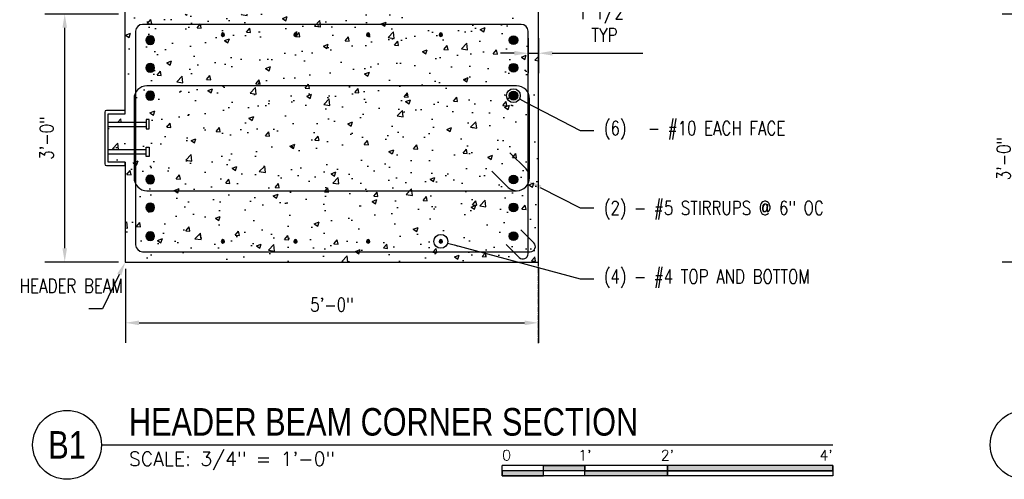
# Model space of a CAD drawing. Header units: inches. Extents: x 818 to 2209, y 105 to 919.
# Tile 1 of 127: x 818 to 961, y 105 to 172. Entities that reach past the tile are written whole.
import ezdxf
from ezdxf import colors
from ezdxf.entities.mleader import LeaderData, LeaderLine
from ezdxf.enums import TextEntityAlignment as Align
from ezdxf.math import Vec2, Vec3

# ---------------------------------------------------------------- set-up
doc = ezdxf.new("R2010")
doc.units = ezdxf.units.IN
doc.header["$MEASUREMENT"] = 0
doc.linetypes.add('CENTER2', pattern=[1.125, 0.75, -0.125, 0.125, -0.125])
for name, color, linetype in [('A-WALL-PATT', 8, 'Continuous'), ('S-ANNO-DIMS', 1, 'Continuous'), ('S-ANNO-NOTE', 2, 'Continuous'), ('S-ANNO-SYMB', 2, 'Continuous'), ('S-BEAM', 13, 'Continuous'), ('S-DETL-GENF', 3, 'Continuous'), ('S-DETL-HVY', 4, 'Continuous'), ('S-GRID', 1, 'CENTER2'), ('S-METL', 3, 'Continuous')]:
    doc.layers.add(name, color=color, linetype=linetype)
doc.styles.add('Annotative', font='romans.shx', dxfattribs={"width": 0.8, "height": 0.125})
doc.styles.add('Arial', font='romans.shx', dxfattribs={"width": 0.8})
doc.styles.add('ROMANS', font='romans.shx', dxfattribs={"width": 0.8})
doc.styles.add('TITLES', font='swiss.ttf', dxfattribs={"width": 0.8, "height": 0.25})
doc.dimstyles.new('Annotative', dxfattribs={"dimscale": 0, "dimtxt": 0.125, "dimasz": 0.125, "dimexe": 0.18, "dimexo": 0.0625, "dimgap": 0.09, "dimtad": 1, "dimdec": 3, "dimzin": 3, "dimdsep": 46, "dimlunit": 4, "dimtxsty": 'Annotative', "dimcen": 0.09, "dimclrt": 2, "dimazin": 2, "dimtfac": 1, "dimtdec": 3, "dimtmove": 0, "dimatfit": 0, "dimfxl": 1, "dimtfill": 1, "dimfrac": 2, "dimtolj": 1, "dimtzin": 0, "dimarcsym": 0})

# ---------------------------------------------------------------- blocks, each defined once
blk = doc.blocks.new('Reinforcing Bar Section_USACE - __4-579026-HEADER BEAM CORNER SECTION')
at = {"layer": 'S-DETL-GENF'}
blk.add_hatch(color=256, dxfattribs=at).paths.add_polyline_path([(879.03, 134.75), (879.14, 134.77), (879.23, 134.84), (879.27, 134.94), (879.27, 135.06), (879.23, 135.16), (879.14, 135.23), (879.03, 135.25), (878.92, 135.23), (878.84, 135.16), (878.79, 135.06), (878.79, 134.94), (878.84, 134.84), (878.92, 134.77)])
for start, end in [(90, 270), (270, 90)]:
    blk.add_arc((879.03, 135), 0.25, start, end, dxfattribs=at)
blk = doc.blocks.new('*D61')
at = {"layer": 'Defpoints', "color": 0, "transparency": 16777216}
for p in [(833.21, 136.41), (893.21, 136.41), (893.21, 127.58)]:
    blk.add_point(p, dxfattribs=at)
at = {"layer": 'S-ANNO-DIMS', "color": 0, "lineweight": -2, "transparency": 16777216}
for p, q in [((833.21, 135.41), (833.21, 124.7)), ((893.21, 135.41), (893.21, 124.7)), ((835.21, 127.58), (891.21, 127.58))]:
    blk.add_line(p, q, dxfattribs=at)
at = {"layer": 'S-ANNO-DIMS', "color": 0, "transparency": 16777216}
for points in [[(835.21, 127.91), (835.21, 127.24), (833.21, 127.58)], [(891.21, 127.91), (891.21, 127.24), (893.21, 127.58)]]:
    blk.add_solid(points, dxfattribs=at)
at = {"layer": 'S-ANNO-DIMS', "color": 2, "lineweight": -3, "transparency": 16777216, "insert": (863.21, 130.21), "char_height": 2, "width": 8.2186, "attachment_point": 5, "style": 'Annotative'}
blk.add_mtext('\\A1;5\'-0"', dxfattribs=at)
blk = doc.blocks.new('*D60')
at = {"layer": 'Defpoints', "color": 0, "transparency": 16777216}
for p in [(824.4, 172.41), (833.21, 172.41), (833.21, 136.41)]:
    blk.add_point(p, dxfattribs=at)
at = {"layer": 'S-ANNO-DIMS', "color": 0, "lineweight": -2, "transparency": 16777216}
for p, q in [((832.21, 172.41), (821.52, 172.41)), ((824.4, 138.41), (824.4, 170.41)), ((832.21, 136.41), (821.52, 136.41))]:
    blk.add_line(p, q, dxfattribs=at)
at = {"layer": 'S-ANNO-DIMS', "color": 0, "transparency": 16777216}
for points in [[(824.07, 170.41), (824.74, 170.41), (824.4, 172.41)], [(824.07, 138.41), (824.74, 138.41), (824.4, 136.41)]]:
    blk.add_solid(points, dxfattribs=at)
at = {"layer": 'S-ANNO-DIMS', "color": 2, "lineweight": -3, "transparency": 16777216, "insert": (821.77, 154.41), "char_height": 2, "width": 8.2186, "attachment_point": 5, "rotation": 90, "style": 'Annotative'}
blk.add_mtext('\\A1;3\'-0"', dxfattribs=at)
blk = doc.blocks.new('*D56')
at = {"layer": 'Defpoints', "color": 0, "transparency": 16777216}
for p in [(979.64, 172.41), (963.43, 136.41), (979.64, 136.41)]:
    blk.add_point(p, dxfattribs=at)
at = {"layer": 'S-ANNO-DIMS', "color": 0, "lineweight": -2, "transparency": 16777216}
for p, q in [((978.64, 172.41), (960.55, 172.41)), ((963.43, 170.41), (963.43, 138.41)), ((978.64, 136.41), (960.55, 136.41))]:
    blk.add_line(p, q, dxfattribs=at)
at = {"layer": 'S-ANNO-DIMS', "color": 0, "transparency": 16777216}
for points in [[(963.1, 170.41), (963.76, 170.41), (963.43, 172.41)], [(963.1, 138.41), (963.76, 138.41), (963.43, 136.41)]]:
    blk.add_solid(points, dxfattribs=at)
at = {"layer": 'S-ANNO-DIMS', "color": 2, "lineweight": -3, "transparency": 16777216, "insert": (960.8, 151.43), "char_height": 2, "width": 8.2186, "attachment_point": 5, "rotation": 90, "style": 'Annotative'}
blk.add_mtext('\\A1;3\'-0"', dxfattribs=at)
blk = doc.blocks.new('_DotBlank')
at = {"color": 0, "linetype": 'ByBlock', "lineweight": -2}
blk.add_line((-0.5, 0), (-1, 0), dxfattribs=at)
blk.add_circle((0, 0), 0.5, dxfattribs=at)
blk = doc.blocks.new('*U75')
at = {"linetype": 'Continuous', "lineweight": -3}
blk.add_line((1.125, 0.625), (7.7632, 0.625), dxfattribs=at)
at = {"lineweight": -3}
blk.add_circle((0.8125, 0.625), 0.3125, dxfattribs=at)
at = {"lineweight": -3, "style": 'Arial'}
blk.add_attdef('DRAWING_AREA_TITLE', text='', height=0.1875, dxfattribs=at).set_placement((1.3743, 0.6339), align=Align.BOTTOM_LEFT)
blk.add_attdef('X#', text='', height=0.1875, dxfattribs=at).set_placement((0.8125, 0.625), align=Align.MIDDLE_CENTER)
blk.add_attdef('SCALE:', text='', height=0.0938, dxfattribs=at).set_placement((1.3743, 0.5606), align=Align.TOP_LEFT)
blk = doc.blocks.new('*U76')
for points in [[(-3, -0.2812), (-2.625, -0.2812), (-2.625, -0.2344), (-3, -0.2344)], [(-2.625, -0.188), (-2.25, -0.188), (-2.25, -0.2344), (-2.625, -0.2344)], [(-2.25, -0.2349), (-1.5, -0.2349), (-1.5, -0.2812), (-2.25, -0.2812)], [(-1.5, -0.2344), (0, -0.2344), (0, -0.1875), (-1.5, -0.1875)]]:
    blk.add_hatch(color=256).paths.add_polyline_path(points)
for p, q in [((0, -0.1875), (-3, -0.1875)), ((-3, -0.2812), (-3, -0.1875)), ((0, -0.2344), (-3, -0.2344)), ((-2.625, -0.2807), (-2.625, -0.188)), ((-2.25, -0.2812), (-2.25, -0.1885)), ((-1.5, -0.2812), (-1.5, -0.1885)), ((0, -0.1875), (0, -0.2812)), ((0, -0.2812), (-3, -0.2812))]:
    blk.add_line(p, q)
at = {"flags": 128}
for points in [[(-3, -0.2812), (-2.625, -0.2812), (-2.625, -0.2344), (-3, -0.2344), (-3, -0.2812)], [(-2.625, -0.188), (-2.25, -0.188), (-2.25, -0.2344), (-2.625, -0.2344), (-2.625, -0.188)], [(-2.25, -0.2349), (-1.5, -0.2349), (-1.5, -0.2812), (-2.25, -0.2812), (-2.25, -0.2349)], [(-1.5, -0.2344), (0, -0.2344), (0, -0.1875), (-1.5, -0.1875), (-1.5, -0.2344)]]:
    blk.add_lwpolyline(points, close=True, dxfattribs=at)
at = {"style": 'Arial'}
blk.add_text('0', height=0.0937, dxfattribs=at).set_placement((-3, -0.0937), align=Align.MIDDLE_LEFT)
for s, p in [("1'", (-2.25, -0.0937)), ("2'", (-1.5, -0.0937))]:
    blk.add_text(s, height=0.09375, dxfattribs=at).set_placement(p, align=Align.MIDDLE_CENTER)
blk.add_text("4'", height=0.09375, dxfattribs=at).set_placement((0, -0.0937), align=Align.MIDDLE_RIGHT)
blk = doc.blocks.new('*U74')
at = {"lineweight": -3}
blk.add_circle((0.8125, 0.625), 0.3125, dxfattribs=at)
at = {"lineweight": -3, "style": 'Arial'}
blk.add_attdef('DRAWING_AREA_TITLE', text='', height=0.1875, dxfattribs=at).set_placement((1.3743, 0.6339), align=Align.BOTTOM_LEFT)
blk.add_attdef('X#', text='', height=0.1875, dxfattribs=at).set_placement((0.8125, 0.625), align=Align.MIDDLE_CENTER)
blk.add_attdef('SCALE:', text='', height=0.0938, dxfattribs=at).set_placement((1.3743, 0.5606), align=Align.TOP_LEFT)
blk = doc.blocks.new('Reinforcing Bend Type T1_USACE - _6-1581530-HEADER BEAM INTERIOR SECTION')
at = {"layer": 'S-DETL-HVY'}
blk.add_line((889.07, 147.85), (891.41, 145.52), dxfattribs=at)
for points in [[(891.92, 144.23), (891.92, 155.7, 0.414214), (890.05, 157.57), (836.34, 157.57, 0.414214), (834.47, 155.7), (834.47, 144.23, 0.414214), (836.34, 142.35), (890.05, 142.35)], [(886.43, 145.2), (888.8, 142.83, 0.956135), (891.42, 145.51)]]:
    blk.add_lwpolyline(points, format="xyb", dxfattribs=at)
blk = doc.blocks.new('Reinforcing Bar Section_USACE - __10')
h = blk.add_hatch(color=256)
h.dxf.hatch_style = 1
h.paths.add_polyline_path([(0.635, 0, 1), (-0.635, 0, 1)])
blk.add_circle((0, 0), 0.635)
blk = doc.blocks.new('*D83')
at = {"layer": 'Defpoints', "color": 0, "transparency": 16777216}
for p in [(891.71, 169.91), (893.21, 169.91), (893.21, 166.72)]:
    blk.add_point(p, dxfattribs=at)
at = {"layer": 'S-ANNO-DIMS', "color": 0, "lineweight": -2, "transparency": 16777216}
for p, q in [((891.71, 168.91), (891.71, 163.84)), ((893.21, 168.91), (893.21, 163.84)), ((889.71, 166.72), (887.71, 166.72)), ((891.71, 166.72), (893.21, 166.72)), ((895.21, 166.72), (908.39, 166.72))]:
    blk.add_line(p, q, dxfattribs=at)
at = {"layer": 'S-ANNO-DIMS', "color": 0, "transparency": 16777216}
for points in [[(889.71, 167.06), (889.71, 166.39), (891.71, 166.72)], [(895.21, 167.06), (895.21, 166.39), (893.21, 166.72)]]:
    blk.add_solid(points, dxfattribs=at)
at = {"layer": 'S-ANNO-DIMS', "color": 2, "transparency": 16777216, "insert": (902.8, 171.02), "char_height": 2, "attachment_point": 5, "style": 'Annotative', "bg_fill": 3, "box_fill_scale": 1.25, "bg_fill_color": 256, "bg_fill_true_color": 13158600, "bg_fill_transparency": 0}
blk.add_mtext('\\A1;1 1/2"\\PTYP', dxfattribs=at)

msp = doc.modelspace()

# ---------------------------------------------------------------- hatches: boundary and pattern name
at = {"layer": 'A-WALL-PATT', "lineweight": -3}
h = msp.add_hatch(dxfattribs=at)
h.set_pattern_fill('AR-CONC', color=8, style=0)
h.set_pattern_definition([(50, (0, 0), (7.1726, -0.62752), [0.75, -8.25]), (355, (0, 0), (-1.387513, 7.52192), [0.6, -6.6]), (100.45144, (0.598, -0.052), (5.78509, 6.8944), [0.6374, -7.01142]), (46.1842, (0, 2), (10.67241, -1.65519), [1.125, -12.375]), (96.6356, (0.889, 1.862), (9.34662, 9.74119), [0.9561, -10.51714]), (351.1842, (0, 2), (9.34662, 9.74119), [0.9, -9.9]), (21, (1, 1.5), (5.96907, -4.02619), [0.75, -8.25]), (326, (1, 1.5), (2.433153, 7.2515), [0.6, -6.6]), (71.45144, (1.4974, 1.1645), (8.402224, 3.22531), [0.6374, -7.01142]), (37.5, (0, 0), (0.1215986, 3.3289385), [0, -6.52, 0, -6.7, 0, -6.625]), (7.5, (0, 0), (2.630695, 3.944117), [0, -3.82, 0, -6.37, 0, -2.525]), (327.5, (-2.23, 0), (5.338224, -0.225549), [0, -2.5, 0, -7.8, 0, -10.35]), (317.5, (-3.23, 0), (5.831862, 1.00105), [0, -3.25, 0, -5.18, 0, -7.35])])
h.paths.add_polyline_path([(893.2059, 172.4114), (833.2059, 172.4114), (833.2059, 157.9114), (830.7059, 157.9114), (830.7059, 156.7263), (836.2177, 156.7263), (836.2177, 157.0807), (836.6902, 157.0807), (836.6902, 155.7421), (836.2177, 155.7421), (836.2177, 156.0964), (830.7059, 156.0964), (830.7059, 152.7263), (836.2177, 152.7263), (836.2177, 153.0807), (836.6902, 153.0807), (836.6902, 151.7421), (836.2177, 151.7421), (836.2177, 152.0964), (830.7059, 152.0964), (830.7059, 150.9114), (833.2059, 150.9114), (833.2059, 150.4114), (833.2059, 136.4114), (893.2059, 136.4114)])

# ---------------------------------------------------------------- linework, layer by layer
at = {"layer": 'S-BEAM', "lineweight": -3}
for p, q in [((833.2059, 157.9114), (833.2059, 246.4114)), ((893.2059, 136.4114), (893.2059, 194.3938)), ((833.2059, 150.9114), (833.2059, 136.4114)), ((833.2059, 136.4114), (893.2059, 136.4114))]:
    msp.add_line(p, q, dxfattribs=at)
at = {"layer": 'S-DETL-HVY'}
msp.add_lwpolyline([(888.524, 138.972), (890.4256, 137.0704, 0.66817864), (891.7059, 137.6007), (891.7059, 169.9114, 0.41421356), (890.7059, 170.9114), (835.7059, 170.9114, 0.41421356), (834.7059, 169.9114), (834.7059, 138.9114, 0.41421356), (835.7059, 137.9114), (892.0166, 137.9114, 0.66817864), (892.5469, 139.1917), (890.6453, 141.0934)], format="xyb", dxfattribs=at)
at = {"layer": 'S-GRID', "lineweight": -3}
msp.add_line((893.2059, 124.6204), (893.2059, 254.0966), dxfattribs=at)
at = {"layer": 'S-METL', "lineweight": -3}
for p, q in [((830.7059, 156.7263), (836.2177, 156.7263)), ((830.7059, 156.0964), (836.2177, 156.0964)), ((830.7059, 152.7263), (836.2177, 152.7263)), ((830.7059, 152.0964), (836.2177, 152.0964))]:
    msp.add_line(p, q, dxfattribs=at)
msp.add_lwpolyline([(830.7059, 157.9114), (833.2059, 157.9114), (833.2059, 158.4114), (830.4559, 158.4114, 0.41421356), (830.2059, 158.1614), (830.2059, 150.6614, 0.41421356), (830.4559, 150.4114), (833.2059, 150.4114), (833.2059, 150.9114), (830.7059, 150.9114)], format="xyb", close=True, dxfattribs=at)
for points in [[(836.2177, 157.0807), (836.2177, 155.7421), (836.6902, 155.7421), (836.6902, 157.0807)], [(836.2177, 151.7421), (836.2177, 153.0807), (836.6902, 153.0807), (836.6902, 151.7421)]]:
    msp.add_lwpolyline(points, close=True, dxfattribs=at)

# ---------------------------------------------------------------- block references
at = {"layer": 'S-ANNO-SYMB', "lineweight": -3}
ref = msp.add_blockref('*U75', (811.7423, 99.8638), dxfattribs=dict(at, xscale=16, yscale=16, zscale=16))
ref.add_attrib('SCALE:', 'SCALE: 3/4" = 1\'-0"', dxfattribs={"layer": '0', "lineweight": -3, "height": 2, "style": 'ROMANS'}).set_placement((833.7311, 108.8332), align=Align.TOP_LEFT)
ref.add_attrib('DRAWING_AREA_TITLE', 'HEADER BEAM CORNER SECTION', dxfattribs={"layer": '0', "lineweight": -3, "height": 4, "style": 'TITLES', "width": 0.796875}).set_placement((833.7311, 110.0063), align=Align.BOTTOM_LEFT)
ref.add_attrib('X#', 'B1', dxfattribs={"layer": '0', "lineweight": -3, "height": 4, "style": 'TITLES', "width": 0.796875}).set_placement((824.7423, 109.8638), align=Align.MIDDLE_CENTER)
at = {"layer": 'S-ANNO-SYMB', "lineweight": -3, "xscale": 16, "yscale": 16, "zscale": 16}
for name, p in [('*U74', (950.8464, 99.8638)), ('*U76', (935.9535, 109.8638))]:
    msp.add_blockref(name, p, dxfattribs=at)
at = {"layer": 'S-DETL-GENF', "xscale": -1}
for p in [(836.8309, 168.6114), (836.8309, 164.6164), (836.8309, 160.5614), (836.8309, 148.3964), (836.8309, 144.3414), (836.8309, 140.1614)]:
    msp.add_blockref('Reinforcing Bar Section_USACE - __10', p, dxfattribs=at)
at = {"layer": 'S-DETL-GENF', "lineweight": -3}
for name, p in [('Reinforcing Bar Section_USACE - __4-579026-HEADER BEAM CORNER SECTION', (-31.65, 34.4114)), ('Reinforcing Bar Section_USACE - __4-579026-HEADER BEAM CORNER SECTION', (-21.1, 34.4114)), ('Reinforcing Bar Section_USACE - __4-579026-HEADER BEAM CORNER SECTION', (-10.55, 34.4114)), ('Reinforcing Bar Section_USACE - __4-579026-HEADER BEAM CORNER SECTION', (0, 34.4114)), ('Reinforcing Bend Type T1_USACE - _6-1581530-HEADER BEAM INTERIOR SECTION', (0, 4.4114)), ('Reinforcing Bar Section_USACE - __4-579026-HEADER BEAM CORNER SECTION', (-31.65, 4.4114)), ('Reinforcing Bar Section_USACE - __4-579026-HEADER BEAM CORNER SECTION', (-21.1, 4.4114)), ('Reinforcing Bar Section_USACE - __4-579026-HEADER BEAM CORNER SECTION', (-10.55, 4.4114)), ('Reinforcing Bar Section_USACE - __4-579026-HEADER BEAM CORNER SECTION', (0, 4.4114))]:
    msp.add_blockref(name, p, dxfattribs=at)
at = {"layer": 'S-DETL-GENF'}
for p in [(889.5809, 168.6114), (889.5809, 164.6164), (889.5809, 160.5614), (889.5809, 148.3964), (889.5809, 144.3414), (889.5809, 140.1614)]:
    msp.add_blockref('Reinforcing Bar Section_USACE - __10', p, dxfattribs=at)

# ---------------------------------------------------------------- dimensions: what is measured, and where the dimension line sits
at = {"layer": 'S-ANNO-DIMS', "lineweight": -3}
dim = msp.add_linear_dim(base=(824.403, 172.4114), p1=(833.2059, 136.4114), p2=(833.2059, 172.4114), angle=90, dimstyle='Annotative', override={"dimpost": '\\X', "dimtfill": 0}, dxfattribs=at)
dim.commit()
dim.dimension.update_dxf_attribs({"geometry": '*D60', "text_midpoint": (821.7725, 154.4114)})
dim = msp.add_linear_dim(base=(963.4314, 136.4114), p1=(979.6361, 172.4114), p2=(979.6361, 136.4114), angle=90, dimstyle='Annotative', override={"dimpost": '\\X', "dimtfill": 0}, dxfattribs=at)
dim.commit()
dim.dimension.update_dxf_attribs({"geometry": '*D56', "text_midpoint": (963.4314, 151.4252), "dimtype": 160})
dim = msp.add_linear_dim(base=(893.2059, 127.5763), p1=(833.2059, 136.4114), p2=(893.2059, 136.4114), dimstyle='Annotative', override={"dimpost": '\\X', "dimtfill": 0}, dxfattribs=at)
dim.commit()
dim.dimension.update_dxf_attribs({"geometry": '*D61', "text_midpoint": (863.2059, 130.2068)})

# ---------------------------------------------------------------- leaders
at = {"layer": 'S-ANNO-NOTE', "lineweight": -3}
ml = msp.add_multileader_mtext('Standard', dxfattribs=at)
ml.set_content('\\pxt3.2,6.4,9.6,12.8,16,19.2,22.4,25.6,28.8,32,35.2,38.4,41.6,44.8,48,51.2,54.4,57.6,60.8,64,67.2,70.4,73.6,76.8,80,83.2,86.4,89.6,92.8,96,99.2,102.4;{\\C256;(6)^I- #10 EACH FACE}', color=256, style='Annotative')
ml.set_leader_properties(color=1, linetype='ByLayer', lineweight=-1)
ml.set_arrow_properties(name='DOTBLANK')
ml.build(insert=Vec2(0, 0))
ml.multileader.update_dxf_attribs({"text_right_attachment_type": 3, "dogleg_length": 0.125, "arrow_head_size": 2, "scale": 16})
ctx = ml.context
ctx.base_point, ctx.scale, ctx.char_height, ctx.arrow_head_size, ctx.landing_gap_size, ctx.plane_origin = Vec3(901.2748, 155.5128), 16, 2, 2, 1.44, Vec3(879.4509, 166.6959)
ctx.right_attachment = 3
notes = []
notes.append((ctx, [(0, (1, 1, 0), (899.2748, 155.5128), (1, 0), 2, [(0, [(889.5809, 160.5614)], 0, [])])]))
ctx.mtext.insert, ctx.mtext.width, ctx.mtext.flow_direction = Vec3(902.7148, 156.8461), 30.088367, 5
ml = msp.add_multileader_mtext('Standard', dxfattribs=at)
ml.set_content('(2) - #5 STIRRUPS @ 6" OC', color=256, style='Annotative')
ml.set_leader_properties(color=1, linetype='ByLayer', lineweight=-1)
ml.build(insert=Vec2(0, 0))
ml.multileader.update_dxf_attribs({"text_right_attachment_type": 3, "dogleg_length": 0.125, "arrow_head_size": 2, "scale": 16})
ctx = ml.context
ctx.base_point, ctx.scale, ctx.char_height, ctx.arrow_head_size, ctx.landing_gap_size, ctx.plane_origin = Vec3(901.2748, 144.2647), 16, 2, 2, 1.44, Vec3(879.4509, 152.6959)
ctx.right_attachment = 3
notes.append((ctx, [(0, (1, 1, 0), (899.2748, 144.2647), (1, 0), 2, [(0, [(891.7059, 148.1576)], 0, [])])]))
ctx.mtext.insert, ctx.mtext.width, ctx.mtext.flow_direction = Vec3(902.7148, 145.2647), 24.910283, 5
ml = msp.add_multileader_mtext('Standard', dxfattribs=at)
ml.set_content('(4) - #4 TOP AND BOTTOM', color=256, style='Annotative')
ml.set_leader_properties(color=1, linetype='ByLayer', lineweight=-1)
ml.set_arrow_properties(name='DOTBLANK')
ml.build(insert=Vec2(0, 0))
ml.multileader.update_dxf_attribs({"text_right_attachment_type": 3, "dogleg_length": 0.125, "arrow_head_size": 2, "scale": 16})
ctx = ml.context
ctx.base_point, ctx.scale, ctx.char_height, ctx.arrow_head_size, ctx.landing_gap_size, ctx.plane_origin = Vec3(901.2748, 133.9801), 16, 2, 2, 1.44, Vec3(879.4509, 142.4114)
ctx.right_attachment = 3
notes.append((ctx, [(0, (1, 1, 0), (899.2748, 133.9801), (1, 0), 2, [(0, [(879.0309, 139.4114)], 0, [])])]))
ctx.mtext.insert, ctx.mtext.flow_direction = Vec3(902.7148, 135.3135), 5
ml = msp.add_multileader_mtext('Standard', dxfattribs=at)
ml.set_content('HEADER BEAM', color=256, style='Annotative')
ml.set_leader_properties(color=1, linetype='ByLayer', lineweight=-1)
ml.build(insert=Vec2(0, 0))
ml.multileader.update_dxf_attribs({"text_right_attachment_type": 3, "dogleg_length": 0.125, "arrow_head_size": 2, "scale": 16})
ctx = ml.context
ctx.base_point, ctx.scale, ctx.char_height, ctx.arrow_head_size, ctx.landing_gap_size, ctx.plane_origin = Vec3(816.4214, 132.959), 16, 2, 2, 1.44, Vec3(845.4855, 136.4114)
ctx.right_attachment = 3
notes.append((ctx, [(1, (1, 1, 0), (829.911, 129.6257), (-1, 0), 2, [(0, [(833.2059, 136.4114)], 0, [])])]))
ctx.mtext.insert, ctx.mtext.width, ctx.mtext.flow_direction = Vec3(817.8614, 133.959), 9.10388, 5
for ctx, leaders in notes:
    for number, flags, end, landing, length, lines in leaders:
        leader = LeaderData()
        leader.index, (leader.has_last_leader_line, leader.has_dogleg_vector, leader.attachment_direction) = number, flags
        leader.last_leader_point, leader.dogleg_vector, leader.dogleg_length = Vec3(end), Vec3(landing), length
        for number, points, colour, breaks in lines:
            line = LeaderLine()
            line.index, line.vertices, line.color, line.breaks = number, Vec3.list(points), colors.encode_raw_color(colour), breaks
            leader.lines.append(line)
        ctx.leaders.append(leader)

# ---------------------------------------------------------------- next in the draw order: dimensions: what is measured, and where the dimension line sits
at = {"layer": 'S-ANNO-DIMS'}
dim = msp.add_linear_dim(base=(893.2059, 166.7246), p1=(891.7059, 169.9114), p2=(893.2059, 169.9114), text='<>\\PTYP', dimstyle='Annotative', override={"dimpost": '\\X'}, dxfattribs=at)
dim.commit()
dim.dimension.update_dxf_attribs({"geometry": '*D83', "text_midpoint": (902.7983, 171.0217)})

doc.saveas('drawing.dxf')
